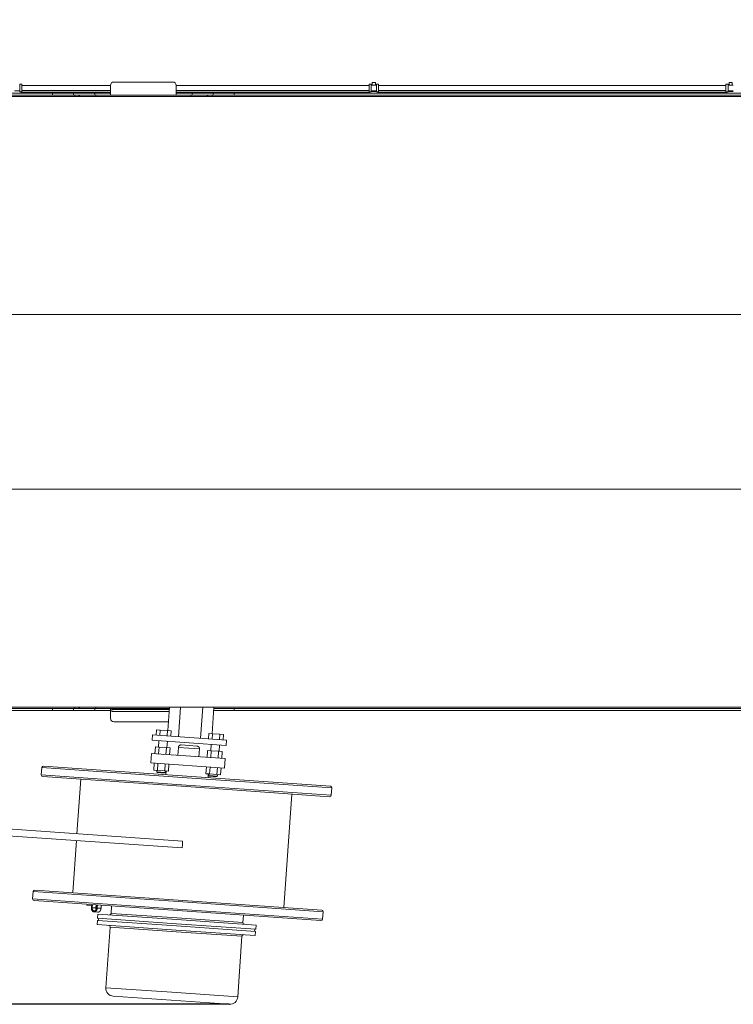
# Model space of a CAD drawing. Extents: x 0 to 59450, y 0 to 42050.
# Tile 65 of 256: x 9174 to 10524, y 23688 to 25551. Entities that reach past the tile are written whole.
import ezdxf

# ---------------------------------------------------------------- set-up
doc = ezdxf.new("R2010")
doc.units = 0
doc.header["$LTSCALE"] = 20
doc.header["$MEASUREMENT"] = 0
doc.layers.get('0').update_dxf_attribs({"linetype": 'CONTINUOUS'})
doc.layers.get('Defpoints').update_dxf_attribs({"linetype": 'CONTINUOUS'})
doc.dimstyles.new('DXF001', dxfattribs={"dimtxt": 3.1, "dimasz": 2, "dimexe": 2, "dimexo": 0.8, "dimgap": 0.09, "dimtad": 1, "dimdsep": 46, "dimtxsty": 'STANDARD', "dimcen": 0.09, "dimazin": 2, "dimtfac": 0.645161, "dimtdec": 4, "dimtmove": 0, "dimatfit": 3, "dimfxl": 1, "dimtvp": 0.66129, "dimtolj": 1, "dimtzin": 0, "dimarcsym": 0})

# ---------------------------------------------------------------- blocks, each defined once
blk = doc.blocks.new('_OPEN')
at = {"color": 0, "linetype": 'ByBlock', "lineweight": -2}
for p, q in [((-1, 0.166667), (0, 0)), ((0, 0), (-1, -0.166667)), ((0, 0), (-1, 0))]:
    blk.add_line(p, q, dxfattribs=at)
blk = doc.blocks.new('*D44')
at = {"color": 0, "linetype": 'Continuous', "lineweight": -2}
for p, q in [((7495.7, 25551), (5851.6, 25551)), ((5853.6, 25549), (5853.6, 23690.5)), ((9569.2, 23688.5), (5851.6, 23688.5))]:
    blk.add_line(p, q, dxfattribs=at)
at = {"layer": 'Defpoints', "color": 0, "linetype": 'Continuous'}
for p in [(7496.5, 25551), (5853.6, 23688.5), (9570, 23688.5)]:
    blk.add_point(p, dxfattribs=at)
at = {"color": 0, "linetype": 'Continuous', "lineweight": -2, "xscale": 2, "yscale": 2, "zscale": 2}
for p, rotation in [((5853.6, 25551), 90), ((5853.6, 23688.5), 270)]:
    blk.add_blockref('_OPEN', p, dxfattribs=dict(at, rotation=rotation))
at = {"color": 0, "linetype": 'Continuous', "lineweight": 13, "insert": (5803.5, 24793.7), "char_height": 100, "attachment_point": 5, "rotation": 90}
blk.add_mtext('\\A1;\\A1;1863', dxfattribs=at)

msp = doc.modelspace()

# ---------------------------------------------------------------- linework, layer by layer
at = {"color": 3, "linetype": 'Continuous', "lineweight": 13}
for p, q in [((9173.543, 25414.841), (9173.543, 25428.841)), ((9177.543, 25428.841), (9173.543, 25428.841)), ((9177.543, 25428.841), (9177.543, 25414.841)), ((9345.543, 25426.841), (9177.543, 25426.841)), ((9345.543, 25425.485), (9345.543, 25427.042)), ((9345.543, 25408.041), (9345.543, 25425.484)), ((9463.543, 25433.041), (9351.543, 25433.041)), ((9469.543, 25427.042), (9469.543, 25425.485)), ((9834.543, 25426.841), (9469.543, 25426.841)), ((9469.543, 25425.484), (9469.543, 25408.041)), ((9834.543, 25428.841), (9834.543, 25414.841)), ((9838.543, 25428.841), (9834.543, 25428.841)), ((9848.544, 25427.441), (9838.542, 25427.441)), ((9838.543, 25414.841), (9838.543, 25428.841)), ((9846.543, 25432.041), (9840.543, 25432.041)), ((9840.543, 25432.041), (9840.543, 25427.441)), ((9846.543, 25427.441), (9846.543, 25432.041)), ((9848.543, 25414.841), (9848.543, 25428.841)), ((9852.543, 25428.841), (9848.543, 25428.841)), ((9852.543, 25428.841), (9852.543, 25414.841)), ((10509.543, 25426.841), (9852.543, 25426.841)), ((10509.543, 25428.841), (10509.543, 25414.841)), ((10513.543, 25428.841), (10509.543, 25428.841)), ((10513.543, 25414.841), (10513.543, 25428.841)), ((10523.542, 25427.441), (10513.543, 25427.441)), ((10521.543, 25432.041), (10515.543, 25432.041)), ((10515.543, 25432.041), (10515.543, 25427.441)), ((10521.543, 25427.441), (10521.543, 25432.041)), ((8387.098, 25412.041), (9235.543, 25412.041)), ((9235.543, 25408.041), (8387.098, 25408.041)), ((9163.543, 25416.241), (9173.543, 25416.241)), ((9173.543, 25414.841), (9177.543, 25414.841)), ((9176.043, 25412.041), (9176.043, 25414.841)), ((9177.543, 25416.841), (9345.543, 25416.841)), ((9177.543, 25412.041), (9177.543, 25414.841)), ((9177.543, 25413.641), (9345.543, 25413.641)), ((9235.543, 25412.041), (9275.543, 25412.041)), ((9235.543, 25412.041), (9235.543, 25408.041)), ((9275.543, 25408.041), (9235.543, 25408.041)), ((9275.543, 25412.041), (9275.543, 25408.041)), ((9275.543, 25412.041), (9315.543, 25412.041)), ((9277.543, 25408.041), (9275.543, 25408.041)), ((9277.543, 25408.041), (9287.541, 25408.041)), ((9277.543, 25405.541), (9277.543, 25408.041)), ((9285.043, 25405.541), (9287.543, 25408.041)), ((9287.543, 25408.041), (9317.543, 25408.041)), ((9315.543, 25412.041), (9345.543, 25412.041)), ((9315.543, 25412.041), (9315.543, 25408.041)), ((9317.543, 25405.541), (9317.543, 25408.042)), ((9317.543, 25408.041), (9497.543, 25408.041)), ((9469.543, 25416.841), (9834.543, 25416.841)), ((9469.543, 25413.641), (9834.543, 25413.641)), ((9469.543, 25412.041), (9499.543, 25412.041)), ((9497.543, 25405.541), (9497.543, 25408.042)), ((9497.543, 25408.041), (9527.543, 25408.041)), ((9499.543, 25412.041), (9539.543, 25412.041)), ((9499.543, 25412.041), (9499.543, 25408.041)), ((9530.043, 25405.541), (9527.543, 25408.041)), ((9527.543, 25408.041), (9537.543, 25408.041)), ((9539.543, 25408.041), (9537.543, 25408.041)), ((9537.543, 25408.041), (9537.543, 25405.541)), ((9539.543, 25408.041), (9539.543, 25412.041)), ((9539.543, 25412.041), (9579.543, 25412.041)), ((9579.543, 25408.041), (9539.543, 25408.041)), ((9579.543, 25412.041), (10640.543, 25412.041)), ((9579.543, 25408.041), (9579.543, 25412.041)), ((10640.543, 25408.041), (9579.543, 25408.041)), ((9838.543, 25414.841), (9834.543, 25414.841)), ((9834.543, 25412.041), (9834.543, 25414.841)), ((9836.043, 25412.041), (9836.043, 25414.841)), ((9838.542, 25415.241), (9848.544, 25415.241)), ((9838.543, 25416.241), (9848.543, 25416.241)), ((9848.543, 25414.841), (9852.543, 25414.841)), ((9851.043, 25412.041), (9851.043, 25414.841)), ((9852.543, 25416.841), (10509.545, 25416.841)), ((9852.543, 25412.041), (9852.543, 25414.841)), ((9852.543, 25413.641), (10509.545, 25413.641)), ((10509.543, 25412.041), (10509.543, 25414.841)), ((10513.543, 25414.841), (10509.543, 25414.841)), ((10511.043, 25412.041), (10511.043, 25414.841)), ((10513.543, 25416.241), (10523.543, 25416.241)), ((10513.543, 25415.241), (10523.542, 25415.241)), ((7764.041, 25405.541), (16544.026, 25405.541)), ((7604.043, 24993.041), (16567.543, 24993.041)), ((7604.043, 24663.041), (16567.543, 24663.041)), ((7549.043, 24250.541), (16544.033, 24250.541)), ((8387.098, 24248.041), (9235.543, 24248.041)), ((9235.543, 24244.041), (8387.098, 24244.041)), ((9235.543, 24248.041), (9275.543, 24248.041)), ((9235.543, 24248.041), (9235.543, 24244.041)), ((9275.543, 24244.041), (9235.543, 24244.041)), ((9277.543, 24248.041), (9275.543, 24248.041)), ((9275.543, 24248.041), (9275.543, 24244.041)), ((9315.543, 24244.041), (9275.543, 24244.041)), ((9277.543, 24248.041), (9277.543, 24250.539)), ((9287.541, 24248.041), (9277.543, 24248.041)), ((9285.043, 24250.541), (9287.543, 24248.041)), ((9317.543, 24248.041), (9287.543, 24248.041)), ((9315.543, 24248.041), (9315.543, 24244.041)), ((9345.543, 24244.041), (9315.543, 24244.041)), ((9317.543, 24250.539), (9317.543, 24248.042)), ((9456.526, 24248.041), (9317.543, 24248.041)), ((9345.543, 24230.598), (9345.543, 24248.041)), ((9347.543, 24248.041), (9347.543, 24246.041)), ((9357.543, 24246.041), (9347.543, 24246.041)), ((9347.543, 24246.041), (9347.543, 24242.041)), ((9347.543, 24242.041), (9383.317, 24242.041)), ((9357.543, 24248.041), (9357.543, 24246.041)), ((9456.386, 24246.041), (9357.543, 24246.041)), ((9383.317, 24242.041), (9456.107, 24242.041)), ((9456.7, 24250.526), (9453.603, 24206.242)), ((9477.753, 24250.526), (9456.7, 24250.526)), ((9473.834, 24194.512), (9477.751, 24250.526)), ((9477.751, 24250.526), (9519.854, 24250.526)), ((9519.854, 24250.526), (9515.732, 24191.582)), ((9540.905, 24250.526), (9519.852, 24250.526)), ((9519.882, 24250.525), (9519.852, 24250.524)), ((9519.905, 24250.526), (9519.882, 24250.525)), ((9519.92, 24250.527), (9519.905, 24250.526)), ((9519.932, 24250.527), (9519.92, 24250.527)), ((9519.945, 24250.528), (9519.932, 24250.527)), ((9519.958, 24250.528), (9519.945, 24250.528)), ((9519.972, 24250.529), (9519.958, 24250.528)), ((9519.985, 24250.529), (9519.972, 24250.529)), ((9519.998, 24250.529), (9519.985, 24250.529)), ((9520.011, 24250.53), (9519.998, 24250.529)), ((9520.025, 24250.53), (9520.011, 24250.53)), ((9520.038, 24250.531), (9520.025, 24250.53)), ((9520.051, 24250.531), (9520.038, 24250.531)), ((9520.064, 24250.532), (9520.051, 24250.531)), ((9520.077, 24250.532), (9520.064, 24250.532)), ((9520.091, 24250.532), (9520.077, 24250.532)), ((9520.104, 24250.533), (9520.091, 24250.532)), ((9520.117, 24250.533), (9520.104, 24250.533)), ((9520.13, 24250.534), (9520.117, 24250.533)), ((9520.143, 24250.534), (9520.13, 24250.534)), ((9520.157, 24250.534), (9520.143, 24250.534)), ((9520.17, 24250.535), (9520.157, 24250.534)), ((9520.183, 24250.535), (9520.17, 24250.535)), ((9520.196, 24250.536), (9520.183, 24250.535)), ((9520.209, 24250.536), (9520.196, 24250.536)), ((9520.222, 24250.536), (9520.209, 24250.536)), ((9520.236, 24250.537), (9520.222, 24250.536)), ((9520.249, 24250.537), (9520.236, 24250.537)), ((9520.262, 24250.537), (9520.249, 24250.537)), ((9520.275, 24250.538), (9520.262, 24250.537)), ((9520.288, 24250.538), (9520.275, 24250.538)), ((9520.301, 24250.539), (9520.288, 24250.538)), ((9520.314, 24250.539), (9520.301, 24250.539)), ((9520.328, 24250.539), (9520.314, 24250.539)), ((9520.341, 24250.54), (9520.328, 24250.539)), ((9520.354, 24250.54), (9520.341, 24250.54)), ((9520.367, 24250.54), (9520.354, 24250.54)), ((9520.38, 24250.541), (9520.367, 24250.54)), ((9537.399, 24200.384), (9540.905, 24250.526)), ((9579.543, 24244.041), (9540.452, 24244.041)), ((9540.905, 24250.524), (9540.696, 24250.541)), ((9540.732, 24248.041), (9579.543, 24248.041)), ((9579.543, 24248.041), (10640.543, 24248.041)), ((9579.543, 24244.041), (9579.543, 24248.041)), ((10640.543, 24244.041), (9579.543, 24244.041)), ((9345.543, 24229.042), (9345.543, 24230.599)), ((9351.543, 24223.041), (9454.778, 24223.041)), ((9424.954, 24197.93), (9424.256, 24187.954)), ((9424.954, 24197.93), (9564.613, 24188.164)), ((9431.847, 24197.448), (9432.565, 24207.716)), ((9432.565, 24207.715), (9439.476, 24207.231)), ((9439.476, 24207.231), (9438.758, 24196.965)), ((9439.476, 24207.231), (9453.299, 24206.265)), ((9453.299, 24206.263), (9452.581, 24195.998)), ((9453.299, 24206.265), (9460.21, 24205.782)), ((9460.21, 24205.782), (9459.492, 24195.515)), ((9530.601, 24190.542), (9531.319, 24200.809)), ((9531.319, 24200.809), (9538.23, 24200.326)), ((9538.23, 24200.327), (9537.512, 24190.058)), ((9538.23, 24200.326), (9552.053, 24199.359)), ((9552.053, 24199.36), (9551.335, 24189.092)), ((9552.053, 24199.359), (9558.964, 24198.876)), ((9558.964, 24198.875), (9558.246, 24188.609)), ((9563.915, 24178.188), (9424.256, 24187.954)), ((9436.991, 24187.064), (9436.147, 24174.984)), ((9452.108, 24173.868), (9452.952, 24185.948)), ((9479.03, 24179.005), (9478.911, 24179.012)), ((9479.029, 24179.004), (9493.992, 24177.957)), ((9493.992, 24177.957), (9508.956, 24176.911)), ((9535.745, 24180.157), (9534.901, 24168.08)), ((9550.862, 24166.964), (9551.706, 24179.041)), ((9564.613, 24188.164), (9563.915, 24178.188)), ((9422.768, 24162.889), (9421.512, 24144.933)), ((9562.427, 24153.123), (9422.768, 24162.889)), ((9429.398, 24162.425), (9430.305, 24175.394)), ((9430.305, 24175.394), (9437.216, 24174.91)), ((9436.309, 24161.942), (9437.216, 24174.91)), ((9437.216, 24174.91), (9451.039, 24173.944)), ((9451.039, 24173.944), (9450.132, 24160.975)), ((9457.95, 24173.46), (9451.039, 24173.944)), ((9457.043, 24160.492), (9457.95, 24173.46)), ((9473.692, 24174.364), (9472.646, 24159.401)), ((9493.643, 24172.969), (9473.691, 24174.365)), ((9513.595, 24171.574), (9493.643, 24172.969)), ((9512.549, 24156.611), (9513.595, 24171.575)), ((9513.595, 24171.575), (9513.602, 24171.694)), ((9528.152, 24155.52), (9529.058, 24168.488)), ((9529.058, 24168.488), (9535.97, 24168.005)), ((9535.063, 24155.036), (9535.97, 24168.005)), ((9535.97, 24168.005), (9549.792, 24167.038)), ((9549.792, 24167.038), (9548.886, 24154.07)), ((9556.704, 24166.555), (9549.792, 24167.038)), ((9555.797, 24153.587), (9556.704, 24166.555)), ((9421.512, 24144.933), (9561.171, 24135.167)), ((9427.235, 24131.501), (9428.142, 24144.469)), ((9434.147, 24131.018), (9435.054, 24143.986)), ((9448.876, 24143.019), (9447.969, 24130.051)), ((9454.881, 24129.568), (9455.787, 24142.536)), ((9561.171, 24135.167), (9562.427, 24153.123)), ((9481.763, 23997.124), (7545.078, 24132.55)), ((9215.407, 24136.289), (9214.431, 24122.323)), ((9488.759, 24103.14), (9214.431, 24122.323)), ((9489.737, 24117.106), (9215.406, 24136.289)), ((9489.947, 24120.099), (9218.609, 24139.072)), ((9434.147, 24131.018), (9427.235, 24131.501)), ((9433.078, 24131.093), (9432.882, 24128.299)), ((9432.883, 24128.3), (9433.996, 24127.02)), ((9432.883, 24128.299), (9440.862, 24127.741)), ((9440.78, 24126.544), (9433.996, 24127.018)), ((9447.969, 24130.051), (9434.147, 24131.018)), ((9447.42, 24126.08), (9440.78, 24126.544)), ((9440.862, 24127.741), (9448.844, 24127.183)), ((9447.564, 24126.071), (9448.844, 24127.184)), ((9447.969, 24130.051), (9454.881, 24129.568)), ((9448.843, 24127.183), (9449.039, 24129.976)), ((9450.532, 24129.872), (9450.044, 24122.889)), ((9525.989, 24124.595), (9526.896, 24137.564)), ((9532.9, 24124.112), (9525.989, 24124.595)), ((9529.849, 24117.308), (9530.337, 24124.291)), ((9531.635, 24121.394), (9539.617, 24120.835)), ((9531.635, 24121.393), (9532.748, 24120.113)), ((9531.831, 24124.186), (9531.636, 24121.394)), ((9532.9, 24124.112), (9533.807, 24137.08)), ((9546.723, 24123.145), (9532.9, 24124.112)), ((9547.63, 24136.114), (9546.723, 24123.145)), ((9546.723, 24123.145), (9553.634, 24122.662)), ((9547.597, 24120.277), (9547.792, 24123.07)), ((9553.634, 24122.662), (9554.541, 24135.63)), ((7545.043, 24119.521), (9480.856, 23984.156)), ((9488.551, 24100.147), (9217.214, 24119.121)), ((9289.039, 24114.099), (9281.837, 24011.104)), ((9763.091, 24083.957), (9488.759, 24103.14)), ((9764.069, 24097.923), (9489.737, 24117.106)), ((9761.284, 24101.125), (9489.947, 24120.099)), ((9539.531, 24119.639), (9532.748, 24120.113)), ((9539.531, 24119.638), (9540.002, 24119.605)), ((9540.367, 24119.58), (9539.531, 24119.638)), ((9539.617, 24120.835), (9547.596, 24120.278)), ((9540.002, 24119.605), (9540.467, 24119.573)), ((9541.013, 24119.535), (9540.367, 24119.58)), ((9540.467, 24119.573), (9540.926, 24119.541)), ((9540.926, 24119.541), (9541.376, 24119.509)), ((9541.445, 24119.505), (9541.013, 24119.535)), ((9541.376, 24119.509), (9541.813, 24119.479)), ((9541.79, 24119.48), (9541.445, 24119.505)), ((9542.168, 24119.454), (9541.79, 24119.48)), ((9541.813, 24119.479), (9542.235, 24119.449)), ((9542.567, 24119.426), (9542.168, 24119.454)), ((9542.235, 24119.449), (9542.639, 24119.421)), ((9542.952, 24119.399), (9542.567, 24119.426)), ((9542.639, 24119.421), (9543.024, 24119.394)), ((9543.324, 24119.373), (9542.952, 24119.399)), ((9543.024, 24119.394), (9543.387, 24119.369)), ((9543.688, 24119.348), (9543.324, 24119.373)), ((9543.387, 24119.369), (9543.729, 24119.345)), ((9544.039, 24119.323), (9543.688, 24119.348)), ((9543.729, 24119.345), (9544.047, 24119.323)), ((9544.372, 24119.3), (9544.039, 24119.323)), ((9544.047, 24119.323), (9544.341, 24119.302)), ((9544.341, 24119.302), (9544.612, 24119.283)), ((9544.686, 24119.278), (9544.372, 24119.3)), ((9544.612, 24119.283), (9544.859, 24119.266)), ((9544.977, 24119.258), (9544.686, 24119.278)), ((9544.859, 24119.266), (9545.083, 24119.25)), ((9545.244, 24119.239), (9544.977, 24119.258)), ((9545.083, 24119.25), (9545.285, 24119.236)), ((9545.483, 24119.222), (9545.244, 24119.239)), ((9545.285, 24119.236), (9545.467, 24119.223)), ((9545.467, 24119.223), (9545.632, 24119.212)), ((9545.695, 24119.207), (9545.483, 24119.222)), ((9545.632, 24119.212), (9545.785, 24119.201)), ((9545.875, 24119.195), (9545.695, 24119.207)), ((9545.785, 24119.201), (9545.924, 24119.192)), ((9546.026, 24119.184), (9545.875, 24119.195)), ((9545.924, 24119.192), (9546.044, 24119.183)), ((9546.144, 24119.176), (9546.026, 24119.184)), ((9546.044, 24119.183), (9546.146, 24119.176)), ((9546.231, 24119.17), (9546.144, 24119.176)), ((9546.146, 24119.176), (9546.225, 24119.17)), ((9546.225, 24119.17), (9546.281, 24119.167)), ((9546.287, 24119.166), (9546.231, 24119.17)), ((9546.281, 24119.167), (9546.311, 24119.164)), ((9546.314, 24119.164), (9546.287, 24119.166)), ((9546.311, 24119.164), (9546.314, 24119.164)), ((9546.315, 24119.164), (9547.596, 24120.277)), ((9759.889, 24081.173), (9488.551, 24100.147)), ((9673.067, 23871.72), (9688.064, 24086.196)), ((9763.091, 24083.957), (9764.067, 24097.923)), ((9280.93, 23998.136), (9274.041, 23899.622)), ((9480.856, 23984.156), (9481.31, 23990.64)), ((9481.31, 23990.64), (9481.763, 23997.124)), ((9199.014, 23901.861), (9198.038, 23887.895)), ((9473.344, 23882.678), (9199.016, 23901.861)), ((9473.554, 23885.671), (9202.216, 23904.645)), ((9472.369, 23868.712), (9198.038, 23887.895)), ((9472.159, 23865.72), (9200.821, 23884.693)), ((9747.675, 23863.495), (9473.344, 23882.678)), ((9744.891, 23866.697), (9473.554, 23885.671)), ((9300.481, 23877.725), (9300.341, 23875.729)), ((9300.341, 23875.729), (9309.569, 23875.084)), ((9309.304, 23871.292), (9309.282, 23870.846)), ((9309.569, 23875.084), (9309.304, 23871.293)), ((9310.715, 23871.195), (9310.699, 23870.863)), ((9310.715, 23871.195), (9311.119, 23876.981)), ((9317.769, 23870.702), (9310.715, 23871.195)), ((9314.262, 23863.128), (9321.316, 23862.634)), ((9318.173, 23876.487), (9317.769, 23870.702)), ((9318.128, 23867.73), (9318.096, 23867.827)), ((9319.302, 23876.408), (9318.897, 23870.623)), ((9320.308, 23870.524), (9320.713, 23876.31)), ((9327.362, 23870.031), (9320.308, 23870.524)), ((9327.363, 23870.03), (9327.345, 23869.809)), ((9327.767, 23875.817), (9327.362, 23870.031)), ((9471.182, 23851.754), (9346.486, 23860.473)), ((9347.463, 23874.439), (9346.487, 23860.473)), ((9743.496, 23846.746), (9472.159, 23865.72)), ((9746.697, 23849.529), (9472.369, 23868.712)), ((9746.698, 23849.529), (9747.675, 23863.495)), ((9320.501, 23847.254), (9319.943, 23839.273)), ((9470.136, 23836.79), (9320.501, 23847.254)), ((9321.338, 23859.225), (9320.78, 23851.244)), ((9320.781, 23851.244), (9470.416, 23840.78)), ((9321.338, 23859.225), (9470.973, 23848.761)), ((9470.973, 23848.761), (9620.607, 23838.298)), ((9595.878, 23843.034), (9471.182, 23851.754)), ((9595.878, 23843.034), (9596.854, 23857)), ((9469.578, 23828.81), (9319.943, 23839.273)), ((9344.673, 23834.537), (9336.651, 23719.817)), ((9469.367, 23825.817), (9344.672, 23834.537)), ((9594.063, 23817.098), (9469.367, 23825.817)), ((9619.212, 23818.346), (9469.578, 23828.81)), ((9619.769, 23826.327), (9470.136, 23836.79)), ((9470.416, 23840.78), (9620.049, 23830.317)), ((9619.212, 23818.346), (9619.77, 23826.327)), ((9620.049, 23830.317), (9620.607, 23838.298)), ((9586.042, 23702.378), (9594.064, 23817.098)), ((9461.348, 23711.097), (9336.652, 23719.817)), ((9350.568, 23703.807), (9460.3, 23696.134)), ((9460.3, 23696.134), (9570.032, 23688.461)), ((9586.044, 23702.378), (9461.348, 23711.097))]:
    msp.add_line(p, q, dxfattribs=at)
for centre, radius, start, end in [((9351.543, 25427.041), 6, 90, 180), ((9463.543, 25427.041), 6, 0, 90), ((9351.543, 24229.041), 6, 180, 270), ((9478.689, 24174.009), 5.012, 145.168801, 146.720416), ((9478.695, 24174.017), 5.012, 143.71899, 145.274203), ((9478.692, 24173.989), 5.026, 141.886058, 143.446423), ((9478.697, 24173.993), 5.028, 140.388976, 141.952168), ((9478.694, 24174.033), 5, 139.156132, 140.723028), ((9478.698, 24173.994), 5.028, 137.280678, 138.849459), ((9478.696, 24173.991), 5.029, 135.668985, 137.239999), ((9478.699, 24173.982), 5.037, 134.05567, 135.627747), ((9478.697, 24174.008), 5.018, 132.666303, 134.239289), ((9478.7, 24173.992), 5.031, 130.9972, 132.570252), ((9478.698, 24174.008), 5.018, 129.527665, 131.099958), ((9478.701, 24173.984), 5.039, 127.806176, 129.377448), ((9478.701, 24173.989), 5.034, 126.271628, 127.840616), ((9478.702, 24173.993), 5.032, 124.743978, 126.31105), ((9478.702, 24173.952), 5.066, 122.909542, 124.472893), ((9478.703, 24173.982), 5.041, 121.55425, 123.114782), ((9478.703, 24174.003), 5.023, 120.117586, 121.672999), ((9478.703, 24173.95), 5.069, 118.272657, 119.824388), ((9478.703, 24173.997), 5.028, 116.971744, 118.516997), ((9478.703, 24173.971), 5.051, 115.300393, 116.841127), ((9478.702, 24173.968), 5.053, 113.747278, 115.280236), ((9478.702, 24173.969), 5.052, 112.222522, 113.750165), ((9478.702, 24173.955), 5.065, 110.633942, 112.152576), ((9478.701, 24173.945), 5.074, 109.082839, 110.595405), ((9478.701, 24173.956), 5.063, 107.61415, 109.116545), ((9478.7, 24173.975), 5.046, 106.176441, 107.672071), ((9478.699, 24173.936), 5.082, 104.552228, 106.036633), ((9478.698, 24173.983), 5.037, 103.207852, 104.684813), ((9478.696, 24173.933), 5.085, 101.58469, 103.04935), ((9478.696, 24173.932), 5.086, 100.129716, 101.586449), ((9478.694, 24173.949), 5.068, 98.69614, 100.140006), ((9478.694, 24173.977), 5.041, 97.306068, 98.741032), ((9478.691, 24173.901), 5.116, 95.746941, 97.166964), ((9478.691, 24173.967), 5.051, 94.409101, 95.821423), ((9478.687, 24173.937), 5.08, 92.935392, 94.336938), ((9478.687, 24173.973), 5.044, 91.578375, 92.965334), ((9478.683, 24173.865), 5.152, 90.143366, 91.500252), ((9478.685, 24173.944), 5.073, 88.795776, 90.162511), ((9478.688, 24174.17), 4.847, 87.3711, 88.778532), ((9507.986, 24166.863), 10.094, 82.941999, 84.47815), ((9508.83, 24172.998), 3.903, 81.104596, 84.16869), ((9508.768, 24172.539), 4.366, 79.422079, 81.232699), ((9507.077, 24165.348), 11.75, 77.224778, 77.754238), ((9508.544, 24171.754), 5.178, 76.040278, 77.381813), ((9508.806, 24172.599), 4.295, 74.972954, 76.706466), ((9483.792, 24173.378), 10.15, 172.891978, 174.425309), ((9477.611, 24174.232), 3.911, 171.039654, 174.09824), ((9478.058, 24174.18), 4.361, 169.472363, 171.27983), ((9485.341, 24172.429), 11.848, 167.051122, 167.579672), ((9478.855, 24173.945), 5.187, 165.97837, 167.31763), ((9477.998, 24174.238), 4.285, 165.275598, 167.006254), ((9478.609, 24174.04), 4.927, 163.369036, 164.855897), ((9478.966, 24173.881), 5.314, 161.455107, 162.826229), ((9478.692, 24174.032), 5.007, 160.631752, 162.100161), ((9478.603, 24174.049), 4.917, 158.963353, 160.476208), ((9478.672, 24174.001), 4.999, 157.231379, 158.729451), ((9478.709, 24174.002), 5.032, 155.90593, 157.399887), ((9478.682, 24173.994), 5.012, 154.188705, 155.70055), ((9478.681, 24174.013), 5.003, 152.861608, 154.38262), ((9478.683, 24174.029), 4.997, 151.505615, 153.03338), ((9478.692, 24174.003), 5.017, 149.764485, 151.296669), ((9478.687, 24174.021), 5.003, 148.371136, 149.911718), ((9478.692, 24173.996), 5.021, 146.609802, 148.155133), ((9508.636, 24171.998), 4.92, 73.393077, 74.882313), ((9508.515, 24171.646), 5.293, 71.848338, 73.221581), ((9508.603, 24171.94), 4.985, 70.283176, 71.753777), ((9508.643, 24171.997), 4.918, 68.98347, 70.498488), ((9508.613, 24171.943), 4.98, 67.391407, 68.891522), ((9508.598, 24171.918), 5.008, 65.847486, 67.343375), ((9508.608, 24171.918), 5.004, 64.43048, 65.944171), ((9508.611, 24171.925), 4.996, 62.909016, 64.431766), ((9508.607, 24171.922), 5.001, 61.35343, 62.882819), ((9508.605, 24171.945), 4.982, 59.669459, 61.203139), ((9508.604, 24171.9), 5.021, 58.374345, 59.9163), ((9508.603, 24171.916), 5.008, 56.728867, 58.27543), ((9508.601, 24171.932), 4.995, 55.053443, 56.606153), ((9508.6, 24171.901), 5.022, 53.689613, 55.245774), ((9508.598, 24171.906), 5.019, 52.074652, 53.63582), ((9508.597, 24171.902), 5.022, 50.535427, 52.09926), ((9508.594, 24171.934), 5, 48.708154, 50.275533), ((9508.594, 24171.884), 5.038, 47.509135, 49.078246), ((9508.59, 24171.942), 4.998, 45.45894, 47.030118), ((9508.589, 24171.884), 5.04, 44.345815, 45.917883), ((9508.586, 24171.896), 5.034, 42.644769, 44.217726), ((9508.587, 24171.904), 5.027, 41.012438, 42.585571), ((9508.583, 24171.908), 5.028, 39.375428, 40.948074), ((9508.584, 24171.909), 5.026, 37.801191, 39.373061), ((9508.579, 24171.906), 5.032, 36.231351, 37.801023), ((9508.58, 24171.901), 5.035, 34.715066, 36.282936), ((9508.576, 24171.891), 5.044, 33.214868, 34.779174), ((9508.577, 24171.918), 5.028, 31.406267, 32.967904), ((9508.571, 24171.902), 5.041, 29.960862, 31.5175), ((9508.574, 24171.889), 5.046, 28.556795, 30.109876), ((9508.567, 24171.907), 5.043, 26.795026, 28.341748), ((9508.57, 24171.927), 5.031, 25.055974, 26.598295), ((9508.563, 24171.906), 5.047, 23.708205, 25.242852), ((9508.566, 24171.888), 5.051, 22.383093, 23.91253), ((9508.559, 24171.903), 5.052, 20.677675, 22.198193), ((9508.563, 24171.921), 5.041, 18.978983, 20.493523), ((9508.555, 24171.899), 5.057, 17.689551, 19.193993), ((9508.56, 24171.918), 5.046, 15.993635, 17.491387), ((9508.551, 24171.897), 5.06, 14.717747, 16.204331), ((9508.557, 24171.918), 5.05, 13.017352, 14.496551), ((9508.548, 24171.899), 5.063, 11.741639, 13.20858), ((9508.554, 24171.923), 5.052, 10.0231, 11.482158), ((9508.545, 24171.908), 5.063, 8.734791, 10.181008), ((9508.55, 24171.936), 5.054, 6.987669, 8.425012), ((9508.537, 24171.884), 5.073, 6.128858, 7.551269), ((9508.55, 24171.918), 5.057, 4.34665, 5.761375), ((9508.553, 24171.954), 5.051, 2.540253, 3.944206), ((9508.542, 24171.91), 5.065, 1.638632, 3.027989), ((9508.753, 24171.916), 4.854, 357.375839, 358.785719), ((9508.476, 24171.91), 5.13, 0.261962, 1.621204), ((9508.559, 24171.915), 5.048, 358.840404, 360.209518), ((9217.423, 24122.114), 3, 176, 266), ((9218.4, 24136.08), 3, 86, 176), ((9760.098, 24084.166), 3, 266, 356), ((9761.075, 24098.132), 3, 356, 446), ((9202.007, 23901.652), 3, 86, 176), ((9201.031, 23887.686), 3, 176, 266), ((9319.582, 23870.528), 10.305, 178.232429, 180.758647), ((9320.376, 23870.543), 11.1, 180.785057, 183.175387), ((9320.667, 23870.567), 11.391, 183.214334, 185.577089), ((9320.124, 23870.528), 10.847, 185.649254, 188.154885), ((9319.8, 23870.518), 10.525, 188.34888, 190.947542), ((9319.507, 23870.465), 10.227, 190.970684, 193.650964), ((9319.191, 23870.412), 9.908, 193.782567, 196.54616), ((9318.74, 23870.306), 9.445, 196.708511, 199.59089), ((9318.32, 23870.17), 9.004, 199.670618, 202.666546), ((9317.857, 23870.007), 8.514, 202.860323, 205.985719), ((9317.415, 23869.817), 8.034, 206.148515, 209.40827), ((9316.961, 23869.6), 7.532, 209.662066, 213.067953), ((9316.541, 23869.331), 7.032, 213.101426, 216.663568), ((9318.361, 23870.626), 7.666, 178.228455, 180.754126), ((9318.952, 23870.641), 8.257, 180.801979, 183.191809), ((9319.168, 23870.637), 8.472, 183.087729, 185.45001), ((9318.764, 23870.641), 8.071, 185.747165, 188.252317), ((9318.523, 23870.608), 7.828, 188.269645, 190.867841), ((9318.304, 23870.583), 7.608, 190.992926, 193.672762), ((9316.143, 23869.064), 6.554, 216.86932, 220.586673), ((9318.07, 23870.541), 7.37, 193.787422, 196.550603), ((9317.734, 23870.46), 7.025, 196.697561, 199.57956), ((9317.422, 23870.371), 6.702, 199.75635, 202.751944), ((9315.787, 23868.788), 6.104, 220.79172, 224.678992), ((9317.077, 23870.243), 6.334, 202.891006, 206.016121), ((9316.748, 23870.091), 5.972, 206.086352, 209.345894), ((9315.476, 23868.513), 5.69, 224.907649, 228.947537), ((9316.41, 23869.915), 5.591, 209.471734, 212.877485), ((9316.096, 23869.737), 5.231, 213.111363, 216.673463), ((9315.21, 23868.222), 5.296, 229.05, 233.260073), ((9315.801, 23869.556), 4.886, 217.033732, 220.751148), ((9314.995, 23867.959), 4.956, 233.435797, 237.779664), ((9315.536, 23869.318), 4.53, 220.656058, 224.543514), ((9315.305, 23869.129), 4.232, 224.917867, 228.958068), ((9314.827, 23867.706), 4.653, 237.87449, 242.363141), ((9315.106, 23868.906), 3.934, 229.00586, 233.216388), ((9314.707, 23867.519), 4.432, 242.620849, 247.190591), ((9314.946, 23868.721), 3.69, 233.488435, 237.832897), ((9314.822, 23868.527), 3.46, 237.87015, 242.359535), ((9314.618, 23867.305), 4.199, 247.16576, 251.842691), ((9314.732, 23868.388), 3.295, 242.622079, 247.192668), ((9314.559, 23867.164), 4.048, 252.022984, 256.742184), ((9314.666, 23868.232), 3.126, 247.185968, 251.863862), ((9314.543, 23867.041), 3.924, 256.557278, 261.275071), ((9314.622, 23868.115), 3.001, 251.97754, 256.697789), ((9314.61, 23868.036), 2.921, 256.568945, 261.287803), ((9314.539, 23867.066), 3.948, 261.384512, 265.970754), ((9314.608, 23868.057), 2.941, 261.395215, 265.982453), ((9314.532, 23866.98), 3.861, 265.984516, 270.676593), ((9314.602, 23867.974), 2.859, 265.976595, 270.669866), ((9314.528, 23867.069), 3.951, 270.716171, 275.408461), ((9314.599, 23868.063), 2.947, 270.709986, 275.403681), ((9314.588, 23868.203), 3.088, 275.358972, 279.946718), ((9314.513, 23867.278), 4.16, 275.343973, 279.9306), ((9314.577, 23868.211), 3.098, 280.131372, 284.850216), ((9314.498, 23867.271), 4.156, 280.157929, 284.876073), ((9314.558, 23868.301), 3.189, 284.759205, 289.479293), ((9314.473, 23867.407), 4.294, 284.731961, 289.451816), ((9314.51, 23868.417), 3.315, 289.586297, 294.264256), ((9314.442, 23868.603), 3.512, 294.033136, 298.602843), ((9314.409, 23867.563), 4.463, 289.552868, 294.231041), ((9314.354, 23868.759), 3.692, 298.650742, 303.137371), ((9314.318, 23867.8), 4.716, 294.060471, 298.630831), ((9314.233, 23868.97), 3.934, 302.92397, 307.267834), ((9314.199, 23868.023), 4.968, 298.605005, 303.092666), ((9314.085, 23869.184), 4.194, 307.109166, 311.324329), ((9313.895, 23869.406), 4.486, 311.276078, 315.313093), ((9314.038, 23868.298), 5.287, 302.925954, 307.271179), ((9313.669, 23869.658), 4.824, 315.071736, 318.938862), ((9313.839, 23868.568), 5.622, 307.221944, 311.438724), ((9313.446, 23869.849), 5.118, 318.959082, 322.68113), ((9313.241, 23870.034), 5.393, 322.449955, 326.070003), ((9313.584, 23868.895), 6.036, 311.20029, 315.239106), ((9312.886, 23870.299), 5.836, 325.851945, 329.237029), ((9324.85, 23870.135), 7.103, 178.509721, 179.390036), ((9337.844, 23870.167), 20.096, 179.877432, 180.122568), ((9326.206, 23870.165), 8.458, 180.278108, 180.923899), ((9324.68, 23870.114), 6.932, 180.705017, 181.546444), ((9324.135, 23870.134), 6.388, 176.842714, 178.335226), ((9325.703, 23870.116), 7.955, 181.358476, 182.078927), ((9326.293, 23870.123), 8.545, 181.985814, 182.649113), ((9334.503, 23869.744), 16.763, 176.722783, 177.464304), ((9325.778, 23870.161), 8.032, 183.085414, 183.798328), ((9325.572, 23870.122), 7.824, 183.618038, 184.355339), ((9325.651, 23870.104), 7.901, 184.183285, 184.91473), ((9325.663, 23870.16), 7.919, 185.30804, 186.039871), ((9325.567, 23870.124), 7.819, 185.852477, 186.595914), ((9325.505, 23870.09), 7.753, 186.401246, 187.152726), ((9325.451, 23870.057), 7.696, 186.95306, 187.71139), ((9325.402, 23870.097), 7.653, 188.061857, 188.826605), ((9325.328, 23870.058), 7.574, 188.616772, 189.390246), ((9325.267, 23870.092), 7.519, 189.724362, 190.505327), ((9313.28, 23869.216), 6.478, 315.113203, 318.982242), ((9325.192, 23870.049), 7.438, 190.286994, 191.076613), ((9325.126, 23870.079), 7.379, 191.400273, 192.197748), ((9312.341, 23870.65), 6.484, 329.034036, 332.110021), ((9325.045, 23870.032), 7.29, 191.971645, 192.778433), ((9324.972, 23869.986), 7.209, 192.552756, 193.367801), ((9324.893, 23869.938), 7.121, 193.139838, 193.963903), ((9324.81, 23870.026), 7.062, 194.817762, 195.651394), ((9324.703, 23869.9), 6.926, 194.883637, 195.729778), ((9324.644, 23869.922), 6.875, 196.042283, 196.894837), ((9324.638, 23869.894), 6.861, 196.683571, 197.535106), ((9312.398, 23870.582), 6.401, 332.409961, 335.596052), ((9312.981, 23869.49), 6.883, 318.890843, 322.614879), ((9312.814, 23870.398), 5.946, 335.550031, 339.072791), ((9311.564, 23871.049), 7.348, 337.818613, 340.515524), ((9312.705, 23869.719), 7.241, 322.502851, 326.124934), ((9304.257, 23873.649), 15.105, 340.462798, 341.654797), ((9312.176, 23870.71), 6.67, 344.204321, 347.589159), ((9312.608, 23870.65), 6.235, 347.273075, 352.72585), ((9312.229, 23870.089), 7.843, 325.819642, 329.206693), ((9303.016, 23872.442), 15.986, 350.707644, 353.467794), ((9311.496, 23870.539), 8.703, 329.128517, 332.206318), ((9311.574, 23870.469), 8.602, 332.379045, 335.567024), ((9312.132, 23870.209), 7.986, 335.608749, 339.133576), ((9310.452, 23871.085), 9.87, 337.858845, 340.557301), ((9300.633, 23874.628), 20.309, 340.350666, 341.543335), ((9311.274, 23870.637), 8.962, 344.209801, 347.596497), ((9311.854, 23870.543), 8.375, 347.375766, 352.831288), ((9298.964, 23872.977), 21.483, 350.679934, 353.441332), ((9321.508, 23870.606), 7.975, 268.609408, 271.20331), ((9321.719, 23865.761), 3.128, 269.201851, 274.316934), ((9321.696, 23866.171), 3.539, 274.182699, 277.176822), ((9320.531, 23871.98), 9.458, 279.784979, 280.683782), ((9321.496, 23866.889), 4.276, 280.621578, 282.82517), ((9321.703, 23866.286), 3.642, 281.762564, 284.557823), ((9321.537, 23866.891), 4.27, 284.674874, 287.046694), ((9321.387, 23867.27), 4.676, 287.437227, 289.595218), ((9321.429, 23867.158), 4.557, 289.570047, 291.841951), ((9321.423, 23867.207), 4.605, 291.689134, 293.984502), ((9321.332, 23867.381), 4.8, 294.138713, 296.369288), ((9321.246, 23867.541), 4.982, 296.430665, 298.609435), ((9321.176, 23867.674), 5.132, 298.585776, 300.74446), ((9321.09, 23867.795), 5.28, 300.879423, 303.002188), ((9320.981, 23867.957), 5.475, 303.026005, 305.110446), ((9320.864, 23868.113), 5.67, 305.17305, 307.214147), ((9320.739, 23868.292), 5.888, 307.13201, 309.136194), ((9320.602, 23868.436), 6.086, 309.278985, 311.240561), ((9320.452, 23868.58), 6.293, 311.405237, 313.327602), ((9320.293, 23868.77), 6.541, 313.197204, 315.077048), ((9320.123, 23868.898), 6.752, 315.3256, 317.166346), ((9319.947, 23869.069), 6.997, 317.122822, 318.922517), ((9319.759, 23869.241), 7.252, 318.877769, 320.638949), ((9319.569, 23869.387), 7.492, 320.693722, 322.415856), ((9319.367, 23869.499), 7.72, 322.667751, 324.352658), ((9319.168, 23869.682), 7.989, 324.120699, 325.76904), ((9318.958, 23869.797), 8.227, 325.933131, 327.545924), ((9318.755, 23869.908), 8.457, 327.645536, 329.224497), ((9318.541, 23870.02), 8.699, 329.314022, 330.859382), ((9318.341, 23870.163), 8.943, 330.681491, 332.195872), ((9318.13, 23870.231), 9.162, 332.434166, 333.917026), ((9317.939, 23870.328), 9.375, 333.899319, 335.35406), ((9317.735, 23870.426), 9.602, 335.328739, 336.754076), ((9317.559, 23870.471), 9.781, 336.918943, 338.318962), ((9317.368, 23870.558), 9.992, 338.258937, 339.631672), ((9317.213, 23870.631), 10.162, 339.552844, 340.902897), ((9317.038, 23870.62), 10.324, 341.276931, 342.601629), ((9316.908, 23870.721), 10.479, 342.287317, 343.591969), ((9316.758, 23870.737), 10.627, 343.739626, 345.021191), ((9316.651, 23870.735), 10.73, 345.177588, 346.440974), ((9316.513, 23870.828), 10.885, 346.136316, 347.377077), ((9316.453, 23870.759), 10.93, 347.797771, 349.024276), ((9316.385, 23870.827), 11.009, 348.741316, 349.951885), ((9316.296, 23870.8), 11.093, 350.174641, 351.366199), ((9316.074, 23870.831), 11.316, 351.378702, 352.536804), ((9316.257, 23870.849), 11.137, 352.321932, 353.488225), ((9316.737, 23870.742), 10.648, 353.76442, 354.97056), ((9343.494, 23860.683), 3, 266, 356), ((9744.682, 23863.704), 3, 356, 446), ((9320.641, 23849.249), 2, 266, 446), ((9598.87, 23842.825), 3, 176, 266), ((9743.705, 23849.739), 3, 266, 356), ((9341.68, 23834.746), 3, 356, 446), ((9619.91, 23828.322), 2, 86, 266), ((9597.057, 23816.888), 3, 86.000007, 176), ((9351.614, 23718.77), 15, 176, 266), ((9571.078, 23703.424), 15, 266, 356)]:
    msp.add_arc(centre, radius, start, end, dxfattribs=at)
msp.add_point((9570.032, 23688.46), dxfattribs=at)

# ---------------------------------------------------------------- dimensions: what is measured, and where the dimension line sits
at = {"color": 7, "linetype": 'Continuous', "lineweight": 13}
dim = msp.add_linear_dim(base=(5853.598, 23688.461), p1=(7496.543, 25551.041), p2=(9570.032, 23688.461), angle=90, text='\\A1;1863', dimstyle='DXF001', override={"dimtxt": 100, "dimasz": 2, "dimblk1": 'OPEN', "dimblk2": 'OPEN', "dimsah": 1}, dxfattribs=at)
dim.commit()
dim.dimension.update_dxf_attribs({"geometry": '*D44', "text_midpoint": (5853.598, 24793.651), "dimtype": 160})

doc.saveas('drawing.dxf')
